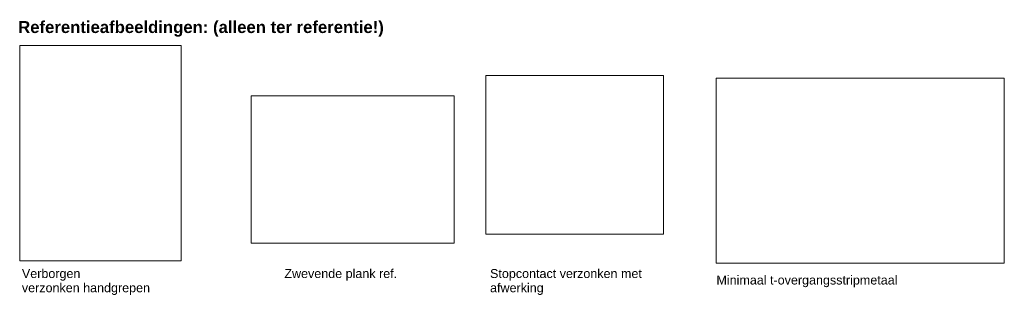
# Model space of a CAD drawing. Header units: millimetres. Extents: x -11718 to 13879, y -9418 to 19369.
# Tile 1 of 6: x -11664 to 4806, y -9418 to -4808. Entities that reach past the tile are written whole.
import ezdxf

# ---------------------------------------------------------------- set-up
doc = ezdxf.new("R2010")
doc.units = ezdxf.units.MM
doc.linetypes.add('Dash', pattern=[6.35, 3.175, -3.175])
for name, color, linetype, lineweight in [('A09-G--', 8, 'Dash', 5), ('A09-NT--1', 7, 'Continuous', 5), ('A09-NT--2', 7, 'Continuous', 13)]:
    doc.layers.add(name, color=color, linetype=linetype, lineweight=lineweight)
doc.styles.add('Arial', font='arial.ttf', dxfattribs={"height": 150})
doc.styles.add('Arial_B', font='arialbd.ttf', dxfattribs={"height": 200})
picture_1 = doc.add_image_def('image2.png', size_in_pixel=(564, 751))
picture_2 = doc.add_image_def('image3.png', size_in_pixel=(861, 624))
picture_3 = doc.add_image_def('image4.png', size_in_pixel=(390, 349))
picture_4 = doc.add_image_def('image8.png', size_in_pixel=(2048, 1314))

msp = doc.modelspace()

# ---------------------------------------------------------------- texts
at = {"layer": 'A09-NT--1', "insert": (-11689.7, -4831.2), "char_height": 200, "width": 7527.846, "attachment_point": 1, "style": 'Arial_B', "bg_fill": 3, "box_fill_scale": 1.25, "bg_fill_color": 256, "bg_fill_true_color": 13158600, "bg_fill_transparency": 0}
msp.add_mtext('Referentieafbeeldingen: (alleen ter referentie!)', dxfattribs=at)
at = {"layer": 'A09-NT--2', "char_height": 150, "attachment_point": 1, "style": 'Arial', "bg_fill": 3, "box_fill_scale": 1.25, "bg_fill_color": 256, "bg_fill_true_color": 13158600, "bg_fill_transparency": 0}
for s, insert, width in [('Verborgen', (-11627.1, -8979.1), 1170.464), ('Zwevende plank ref.', (-7236.8, -8979.1), 2276.793), ('Stopcontact verzonken met ', (-3795.9, -8979.1), 3126.581), ('Minimaal t-overgangsstripmetaal', (-9.2, -9087.7), 3647.678)]:
    msp.add_mtext(s, dxfattribs=dict(at, insert=insert, width=width))

# ---------------------------------------------------------------- pictures from other files: only their frames are drawn
at = {"layer": 'A09-G--'}
image = msp.add_image(picture_1, insert=(-11663.9, -8840.9), size_in_units=(2703.3, 3599.6), dxfattribs=at)
image.dxf.flags = 7
image = msp.add_image(picture_3, insert=(-3864, -8398.3), size_in_units=(2970.4, 2658.2), dxfattribs=at)
image.dxf.flags = 7
image = msp.add_image(picture_4, insert=(-11.4, -8878.5), size_in_units=(4817.2, 3090.7), dxfattribs=at)
image.dxf.flags = 7
image = msp.add_image(picture_2, insert=(-7794.6, -8545.7), size_in_units=(3397.5, 2462.3), dxfattribs=at)
image.dxf.flags = 7

# ---------------------------------------------------------------- next in the draw order: texts
at = {"layer": 'A09-NT--2', "char_height": 150, "attachment_point": 1, "style": 'Arial', "bg_fill": 3, "box_fill_scale": 1.25, "bg_fill_color": 256, "bg_fill_true_color": 13158600, "bg_fill_transparency": 0}
for s, insert, width in [('verzonken handgrepen', (-11627.1, -9217.2), 2565.4), ('afwerking', (-3795.9, -9217.2), 1090.295)]:
    msp.add_mtext(s, dxfattribs=dict(at, insert=insert, width=width))

doc.saveas('drawing.dxf')
